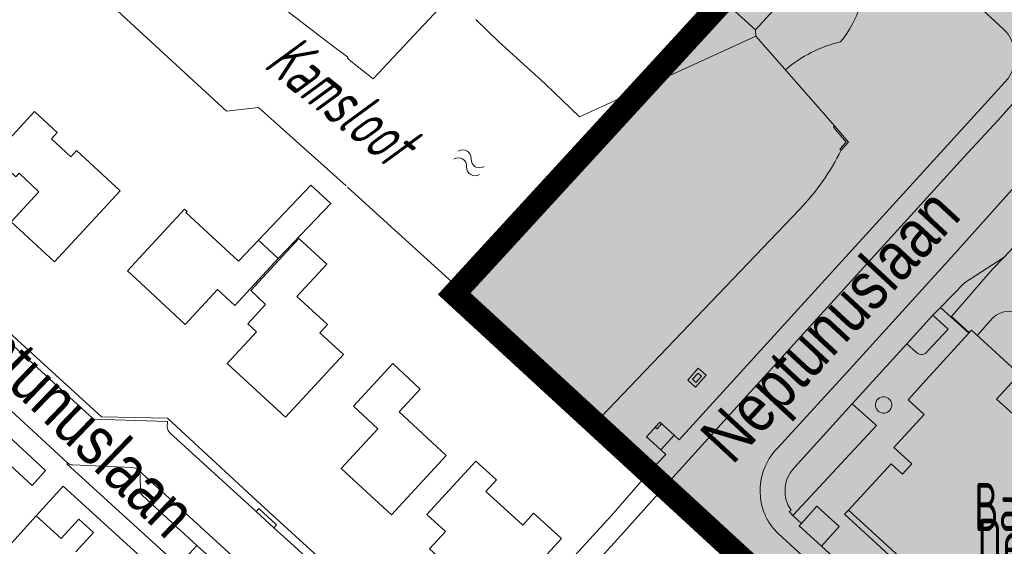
# Model space of a CAD drawing. Header units: metres. Extents: x 111546 to 149831, y 498798 to 507863.
# Tile 24 of 256: x 112628 to 112649, y 500492 to 500503. Entities that reach past the tile are written whole.
import ezdxf

# ---------------------------------------------------------------- set-up
doc = ezdxf.new("R2010")
doc.units = ezdxf.units.M
doc.layers.add('bladindeeling kader-3', color=170, linetype='Continuous')
doc.layers.add('bladindeling hatch kader 3', color=254, linetype='Continuous')
doc.layers.add('bladindeling', color=7, linetype='Continuous', lineweight=5)
doc.styles.get("Standard").update_dxf_attribs({"font": 'isocp-ie.shx'})
doc.styles.add('Zaanstad', font='ARIALN.TTF')

# ---------------------------------------------------------------- blocks, each defined once
blk = doc.blocks.new('S05')
at = {"color": 0}
for centre, radius, start, end in [((0.934, 0.069368), 1.049, 26.4737935, 153.5262065), ((2.814, 1.038498), 1.065, 208.1530903, 331.8469097), ((0.945, -1.060632), 1.049, 26.4737935, 153.5262065), ((2.825, -0.089502), 1.065, 208.1530903, 331.8469097)]:
    blk.add_arc(centre, radius, start, end, dxfattribs=at)

msp = doc.modelspace()

# ---------------------------------------------------------------- hatches: boundary and pattern name
at = {"layer": 'bladindeling hatch kader 3'}
h = msp.add_hatch(color=256, dxfattribs=at)
h.dxf.hatch_style = 1
h.paths.add_polyline_path([(112656.0813, 500518.2511), (112682.0414, 500494.3916), (112663.0518, 500473.7302), (112637.0917, 500497.5897)])

# ---------------------------------------------------------------- linework, layer by layer
at = {"layer": 'bladindeeling kader-3', "linetype": 'ByBlock', "const_width": 0.5}
msp.add_lwpolyline([(112656.0813, 500518.2511), (112682.0414, 500494.3916), (112663.0518, 500473.7302), (112637.0917, 500497.5897)], close=True, dxfattribs=at)
at = {"layer": 'bladindeling'}
for p, q in [((112644.7433, 500507.1087), (112648.9086, 500503.2785)), ((112644.3823, 500504.1514), (112643.5742, 500503.2611)), ((112642.8341, 500503.9325), (112643.5742, 500503.2611)), ((112643.5742, 500503.2611), (112643.5818, 500503.1282)), ((112633.3061, 500498.3483), (112632.8809, 500498.7427)), ((112649.112, 500498.582), (112648.9177, 500498.3759)), ((112645.5266, 500495.8884), (112647.926, 500498.5269)), ((112647.5525, 500497.2981), (112648.1585, 500496.7444)), ((112647.7146, 500496.8298), (112647.3855, 500497.1265)), ((112648.6796, 500497.0694), (112648.3367, 500496.6944)), ((112647.2729, 500496.3549), (112647.7146, 500496.8298)), ((112645.6489, 500495.223), (112646.8279, 500496.5167)), ((112646.8279, 500496.5167), (112647.0343, 500496.3282)), ((112645.6489, 500495.223), (112644.4131, 500493.8581)), ((112646.1705, 500494.7584), (112645.6489, 500495.223)), ((112646.1705, 500494.7584), (112645.6489, 500495.223)), ((112640.2472, 500494.939), (112641.3952, 500493.8767)), ((112644.3747, 500492.8222), (112646.1705, 500494.7584)), ((112644.3747, 500492.8222), (112646.1705, 500494.7584)), ((112628.8835, 500493.9109), (112630.1738, 500493.8569)), ((112630.3384, 500493.687), (112630.342, 500493.3499)), ((112628.6786, 500493.4577), (112628.1005, 500492.8188)), ((112644.3747, 500492.8222), (112644.5587, 500492.6561)), ((112644.3747, 500492.8222), (112644.5587, 500492.6561)), ((112638.2098, 500489.6981), (112640.6716, 500492.3929)), ((112638.2098, 500489.6981), (112640.6716, 500492.3929)), ((112631.1624, 500491.7512), (112631.5568, 500492.1843)), ((112644.9932, 500492.1662), (112649.5307, 500488.0105)), ((112644.9932, 500492.1662), (112649.5307, 500488.0105))]:
    msp.add_line(p, q, dxfattribs=at)
for points in [[(112613.2792, 500517.3685), (112614.8356, 500515.965), (112616.1551, 500514.5919), (112616.5496, 500514.2605), (112617.5276, 500513.5061), (112618.3561, 500512.9495), (112618.7677, 500512.6376), (112619.1795, 500512.3131), (112621.1217, 500510.5931), (112621.6834, 500510.1805), (112623.6253, 500508.7403), (112624.2039, 500508.3409), (112625.138, 500507.7732), (112625.7859, 500507.3384), (112626.8563, 500506.465), (112627.8718, 500505.5174), (112628.1358, 500505.2893), (112628.4745, 500504.9636), (112629.9519, 500503.574), (112632.1908, 500501.5123), (112632.8811, 500501.5948), (112634.7689, 500499.906)], [(112615.5895, 500504.7355), (112615.7767, 500504.5559), (112617.7283, 500504.5946), (112619.5696, 500502.9156), (112620.1764, 500502.9366), (112623.3295, 500506.3822), (112623.6526, 500506.0974), (112620.7808, 500502.9452), (112622.7006, 500501.2051), (112623.6277, 500500.3423), (112625.2032, 500498.9003), (112625.5075, 500498.6173), (112626.143, 500498.0374), (112627.6879, 500496.6019), (112629.5035, 500494.9486), (112630.9232, 500494.9168), (112632.9297, 500493.063), (112635.0591, 500491.1199), (112636.6423, 500489.6624)], [(112636.9831, 500503.9581), (112635.3479, 500502.2075), (112634.8707, 500502.5883), (112634.7937, 500502.6499), (112634.8014, 500502.6769), (112634.4397, 500502.9423), (112633.2699, 500503.8427)], [(112639.0501, 500502.0989), (112638.0451, 500503.0078), (112637.5525, 500503.4849)], [(112645.2761, 500501.1935), (112643.5818, 500503.1282), (112639.7828, 500501.391), (112639.0501, 500502.0989)], [(112628.7746, 500493.9557), (112626.8056, 500495.7606), (112626.2371, 500495.1364), (112619.8035, 500501.0417), (112621.0789, 500502.4447), (112622.5794, 500501.0859), (112622.9543, 500500.7267), (112623.1416, 500500.5678), (112624.5211, 500499.3031), (112625.4361, 500498.4687), (112625.8093, 500498.1141), (112627.0106, 500497.0119), (112629.2438, 500494.9737), (112629.3398, 500494.8936), (112630.9216, 500494.8449), (112630.9189, 500494.7345)], [(112649.0035, 500502.2188), (112641.929, 500494.4522), (112641.8246, 500494.5489)], [(112640.6716, 500492.3929), (112641.66, 500493.4944), (112643.0333, 500495.0112), (112646.9837, 500499.3482), (112648.0527, 500500.5257), (112648.7804, 500501.3153), (112649.294, 500501.8846)], [(112647.926, 500498.5269), (112649.9953, 500500.8375), (112650.0974, 500500.9421), (112650.5928, 500501.1753)], [(112632.8809, 500498.7427), (112634.0059, 500499.9256), (112634.4375, 500499.5258), (112633.3061, 500498.3483)], [(112634.7968, 500499.8807), (112640.2472, 500494.939), (112644.515, 500499.4003)], [(112630.4086, 500498.4543), (112631.2913, 500499.4073), (112631.3444, 500499.3581), (112631.3217, 500499.3337), (112632.4493, 500498.2892), (112632.8809, 500498.7427)], [(112630.4547, 500497.7171), (112630.0623, 500498.0807), (112630.4086, 500498.4543)], [(112633.3061, 500498.3483), (112632.3707, 500497.3387), (112631.9978, 500497.6843), (112631.3016, 500496.9326), (112630.4547, 500497.7171)], [(112647.5525, 500497.2981), (112648.0646, 500497.8282), (112648.9177, 500498.3759)], [(112648.9177, 500498.3759), (112648.6725, 500498.1157), (112647.788, 500497.1023), (112648.1705, 500496.7575)], [(112647.5525, 500497.2981), (112647.3855, 500497.1265), (112646.8279, 500496.5167)], [(112649.7706, 500489.5558), (112647.8105, 500491.3482), (112647.5857, 500491.1003), (112645.5749, 500492.9402), (112646.4865, 500493.9366), (112646.7328, 500493.7113), (112646.9358, 500493.9331), (112646.5477, 500494.29), (112647.1989, 500494.9978), (112646.8575, 500495.3108), (112647.316, 500495.8225), (112648.2147, 500496.806), (112649.2476, 500495.8614), (112648.7577, 500495.3258), (112650.2366, 500493.9906)], [(112649.7706, 500489.5558), (112647.8105, 500491.3482), (112647.5857, 500491.1003), (112645.5749, 500492.9402), (112646.4865, 500493.9366), (112646.7328, 500493.7113), (112646.9358, 500493.9331), (112646.5477, 500494.29), (112647.1989, 500494.9978), (112646.8575, 500495.3108), (112647.316, 500495.8225), (112648.2147, 500496.806), (112649.2476, 500495.8614), (112648.7577, 500495.3258), (112650.2366, 500493.9906)], [(112644.0486, 500494.2813), (112644.2024, 500494.4438), (112645.5266, 500495.8884)], [(112630.975, 500494.6032), (112632.8334, 500492.912), (112633.2125, 500492.5637), (112633.6487, 500492.17), (112634.8924, 500491.024), (112635.2798, 500490.6741), (112636.3725, 500489.6691), (112636.5274, 500489.5389)], [(112641.5376, 500494.2348), (112641.6408, 500494.1376), (112641.337, 500493.815), (112640.4664, 500492.8193), (112638.8157, 500491.0172)], [(112628.7746, 500493.9557), (112628.7588, 500493.9381), (112631.1624, 500491.7512)], [(112630.2896, 500493.8045), (112635.6047, 500488.9519), (112635.6081, 500488.9488)], [(112634.508, 500488.138), (112631.5666, 500490.8267), (112628.6786, 500493.4577)], [(112630.3842, 500493.2565), (112631.5568, 500492.1843), (112631.6356, 500492.1122), (112631.9223, 500491.8552), (112631.9468, 500491.8334), (112633.341, 500490.5671), (112633.3544, 500490.5549), (112633.6478, 500490.2809), (112633.652, 500490.277), (112635.0298, 500489.0078)], [(112632.8334, 500492.912), (112632.8915, 500492.9751), (112633.2706, 500492.6268), (112633.2125, 500492.5637)], [(112644.3418, 500492.9409), (112644.2978, 500492.9109), (112644.3747, 500492.8222)], [(112644.3418, 500492.9409), (112644.2978, 500492.9109), (112644.3747, 500492.8222)], [(112644.5587, 500492.6561), (112644.8903, 500493.0236), (112645.3735, 500492.5876), (112644.9932, 500492.1662)], [(112644.5587, 500492.6561), (112644.8903, 500493.0236), (112645.3735, 500492.5876), (112644.9932, 500492.1662)], [(112645.5749, 500492.9402), (112645.4877, 500492.8566), (112647.4963, 500491.0159), (112647.5773, 500491.108)], [(112645.5749, 500492.9402), (112645.4877, 500492.8566), (112647.4963, 500491.0159), (112647.5773, 500491.108)], [(112627.7689, 500491.0114), (112627.0553, 500491.6634), (112628.1005, 500492.8188), (112628.6365, 500492.3293), (112629.0157, 500492.7445), (112629.3289, 500492.4574), (112628.95, 500492.0427)], [(112644.9932, 500492.1662), (112644.5101, 500492.6022), (112644.5587, 500492.6561)], [(112644.9932, 500492.1662), (112644.5101, 500492.6022), (112644.5587, 500492.6561)], [(112644.0611, 500492.4378), (112649.2404, 500487.6934), (112652.4392, 500484.7649)], [(112644.0611, 500492.4378), (112649.2404, 500487.6934), (112652.4392, 500484.7649)]]:
    msp.add_lwpolyline(points, dxfattribs=at)
for points in [[(112627.1795, 500500.5525), (112627.6623, 500500.1057), (112627.73, 500500.1789), (112628.1568, 500499.7813), (112627.5611, 500499.1373), (112628.4932, 500498.2751), (112629.9024, 500499.7981), (112628.9652, 500500.6653), (112628.8422, 500500.5326), (112628.4265, 500500.9171), (112628.5532, 500501.0542), (112628.0632, 500501.5076)], [(112645.5202, 500500.8456), (112645.3879, 500500.6994), (112645.4148, 500500.6751), (112645.5728, 500500.8461), (112645.2761, 500501.1935), (112645.2486, 500501.17)], [(112632.2096, 500496.0943), (112632.8353, 500496.7721), (112632.6494, 500496.9438), (112633.0347, 500497.3612), (112632.714, 500497.6573), (112633.751, 500498.7802), (112634.3492, 500498.2279), (112633.7091, 500497.5346), (112634.3664, 500496.9275), (112634.2039, 500496.7515), (112634.7079, 500496.2861), (112633.4626, 500494.9374)], [(112634.6626, 500493.8353), (112635.4499, 500494.6896), (112634.9254, 500495.1727), (112635.7686, 500496.0879), (112636.3597, 500495.5432), (112635.9063, 500495.0511), (112636.9201, 500494.117), (112635.7433, 500492.8397)], [(112642.5089, 500495.8423), (112642.3413, 500495.9902), (112642.1148, 500495.7338), (112642.2825, 500495.5859)], [(112642.4127, 500495.8184), (112642.3401, 500495.8857), (112642.2175, 500495.7532), (112642.2899, 500495.686)], [(112628.0099, 500493.4705), (112626.6164, 500494.7486), (112626.906, 500495.0776), (112628.3014, 500493.795)], [(112641.8246, 500494.5489), (112641.5121, 500494.8334), (112641.2252, 500494.5193), (112641.5376, 500494.2348)], [(112641.5513, 500494.7919), (112641.5106, 500494.8289), (112641.4136, 500494.7223), (112641.4542, 500494.6851)], [(112636.5051, 500492.8477), (112636.9034, 500492.4825), (112636.5606, 500492.1086), (112637.9906, 500490.7976), (112639.3953, 500492.3298), (112638.7992, 500492.8764), (112638.5634, 500492.6192), (112637.7722, 500493.3446), (112637.9992, 500493.5921), (112637.5582, 500493.9964)]]:
    msp.add_lwpolyline(points, close=True, dxfattribs=at)
for centre, radius, start, end in [((112643.827, 500504.3657), 2.0775, 319.07346, 343.85031), ((112648.3185, 500502.6915), 0.8323, 325.39036, 44.84923), ((112646.0837, 500500.1961), 2.8914, 103.74524, 130.22993), ((112640.7683, 500502.9994), 5.1954, 316.15083, 333.4243), ((112649.0212, 500496.7428), 0.4725, 47.72075, 136.28265), ((112647.1421, 500496.4452), 0.159, 227.42887, 325.33313), ((112646.3262, 500495.2001), 0.1751, 40.33881, 220.33881), ((112646.3262, 500495.2001), 0.1751, 220.33881, 40.33881), ((112631.0906, 500494.7302), 0.1717, 178.58298, 227.68724), ((112644.9916, 500493.3556), 1.3214, 135.53222, 202.46329), ((112644.9916, 500493.3556), 1.3214, 135.53222, 202.46329), ((112628.8891, 500494.0795), 0.1686, 227.24068, 268.09921), ((112630.1651, 500493.6838), 0.1733, 1.04483, 87.12895), ((112644.8683, 500493.3819), 0.6588, 133.70338, 183.18494), ((112644.8683, 500493.3819), 0.6588, 133.70338, 183.18494), ((112630.4663, 500493.3498), 0.1243, 179.94967, 228.6198), ((112644.7965, 500493.3128), 0.5869, 176.82695, 201.49024), ((112644.7965, 500493.3128), 0.5869, 176.82695, 201.49024), ((112644.794, 500493.3098), 0.5835, 201.30465, 219.20824), ((112644.794, 500493.3098), 0.5835, 201.30465, 219.20824), ((112644.8974, 500493.3373), 1.2275, 203.35376, 214.9863), ((112644.8974, 500493.3373), 1.2275, 203.35376, 214.9863), ((112644.9003, 500493.3353), 1.2288, 214.83135, 226.92454), ((112644.9003, 500493.3353), 1.2288, 214.83135, 226.92454)]:
    msp.add_arc(centre, radius, start, end, dxfattribs=at)

# ---------------------------------------------------------------- block references
at = {"layer": 'bladindeling', "xscale": 0.1719986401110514, "yscale": 0.1719986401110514, "zscale": 0.1719986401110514, "rotation": 329.2328211}
msp.add_blockref('S05', (112637.131, 500500.5719), dxfattribs=at)

# ---------------------------------------------------------------- texts
at = {"layer": 'bladindeling', "color": 2, "oblique": 15.00004, "width": 0.688589}
msp.add_text('Kamsloot', height=1.03199, rotation=321.20029, dxfattribs=at).set_placement((112632.9626, 500502.4639))
at = {"layer": 'bladindeling', "color": 2, "style": 'Zaanstad'}
for rotation, p in [(47.16981, (112643.0706, 500493.8907)), (315.9991, (112625.6626, 500497.3465))]:
    msp.add_text('Neptunuslaan', height=1.031992, rotation=rotation, dxfattribs=at).set_placement(p)
at = {"layer": 'bladindeling', "color": 2, "width": 0.6652}
for s, height, p in [(' Basisschool', 1.031992, (112647.8862, 500492.4933)), ('De Komeet', 1.03199, (112648.3461, 500491.7228))]:
    msp.add_text(s, height=height, dxfattribs=at).set_placement(p)

doc.saveas('drawing.dxf')
